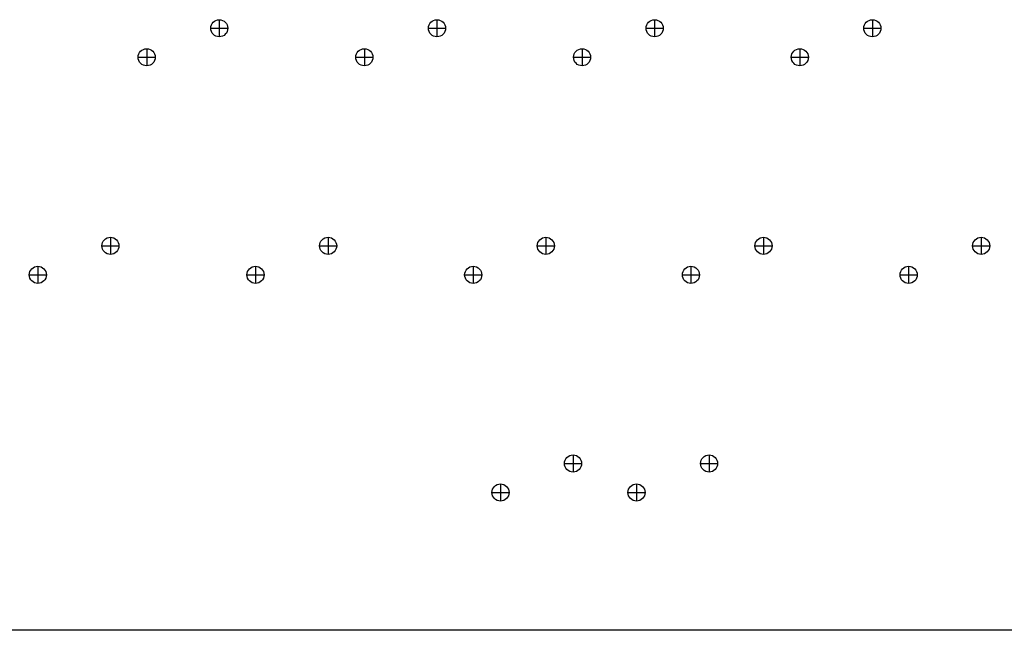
# Model space of a CAD drawing. Extents: x 35 to 385, y -237 to -55.
# Tile 6 of 8: x 122 to 208, y -202 to -148. Entities that reach past the tile are written whole.
import ezdxf

# ---------------------------------------------------------------- set-up
doc = ezdxf.new("R2010")
doc.units = 0
doc.layers.add('BLACK', color=7, linetype='CONTINUOUS')

msp = doc.modelspace()

# ---------------------------------------------------------------- linework, layer by layer
at = {"layer": 'BLACK', "linetype": 'CONTINUOUS'}
for p, q in [((139.7, -148.475), (139.7, -149.975)), ((158.75, -148.475), (158.75, -149.975)), ((177.8, -148.475), (177.8, -149.975)), ((196.85, -148.475), (196.85, -149.975)), ((138.95, -149.225), (140.45, -149.225)), ((158, -149.225), (159.5, -149.225)), ((177.05, -149.225), (178.55, -149.225)), ((196.1, -149.225), (197.6, -149.225)), ((133.35, -151.015), (133.35, -152.515)), ((152.4, -151.015), (152.4, -152.515)), ((171.45, -151.015), (171.45, -152.515)), ((190.5, -151.015), (190.5, -152.515)), ((132.6, -151.765), (134.1, -151.765)), ((151.65, -151.765), (153.15, -151.765)), ((170.7, -151.765), (172.2, -151.765)), ((189.75, -151.765), (191.25, -151.765)), ((130.175, -167.525), (130.175, -169.025)), ((149.225, -167.525), (149.225, -169.025)), ((168.275, -167.525), (168.275, -169.025)), ((187.325, -167.525), (187.325, -169.025)), ((206.375, -167.525), (206.375, -169.025)), ((129.425, -168.275), (130.925, -168.275)), ((148.475, -168.275), (149.975, -168.275)), ((167.525, -168.275), (169.025, -168.275)), ((186.575, -168.275), (188.075, -168.275)), ((205.625, -168.275), (207.125, -168.275)), ((123.825, -170.065), (123.825, -171.565)), ((142.875, -170.065), (142.875, -171.565)), ((161.925, -170.065), (161.925, -171.565)), ((180.975, -170.065), (180.975, -171.565)), ((200.025, -170.065), (200.025, -171.565)), ((123.075, -170.815), (124.575, -170.815)), ((142.125, -170.815), (143.625, -170.815)), ((161.175, -170.815), (162.675, -170.815)), ((180.225, -170.815), (181.725, -170.815)), ((199.275, -170.815), (200.775, -170.815)), ((170.656, -186.575), (170.656, -188.075)), ((182.562, -186.575), (182.562, -188.075)), ((169.906, -187.325), (171.406, -187.325)), ((181.812, -187.325), (183.312, -187.325)), ((164.306, -189.115), (164.306, -190.615)), ((176.213, -189.115), (176.213, -190.615)), ((163.556, -189.865), (165.056, -189.865)), ((175.463, -189.865), (176.963, -189.865)), ((381.506, -201.93), (40.4576, -201.93))]:
    msp.add_line(p, q, dxfattribs=at)
at = {"layer": 'BLACK'}
for centre in [(139.7, -149.225), (158.75, -149.225), (177.8, -149.225), (196.85, -149.225), (133.35, -151.765), (152.4, -151.765), (171.45, -151.765), (190.5, -151.765), (130.175, -168.275), (149.225, -168.275), (168.275, -168.275), (187.325, -168.275), (206.375, -168.275), (123.825, -170.815), (142.875, -170.815), (161.925, -170.815), (180.975, -170.815), (200.025, -170.815), (170.656, -187.325), (182.562, -187.325), (164.306, -189.865), (176.213, -189.865)]:
    msp.add_circle(centre, 0.75, dxfattribs=at)

doc.saveas('drawing.dxf')
